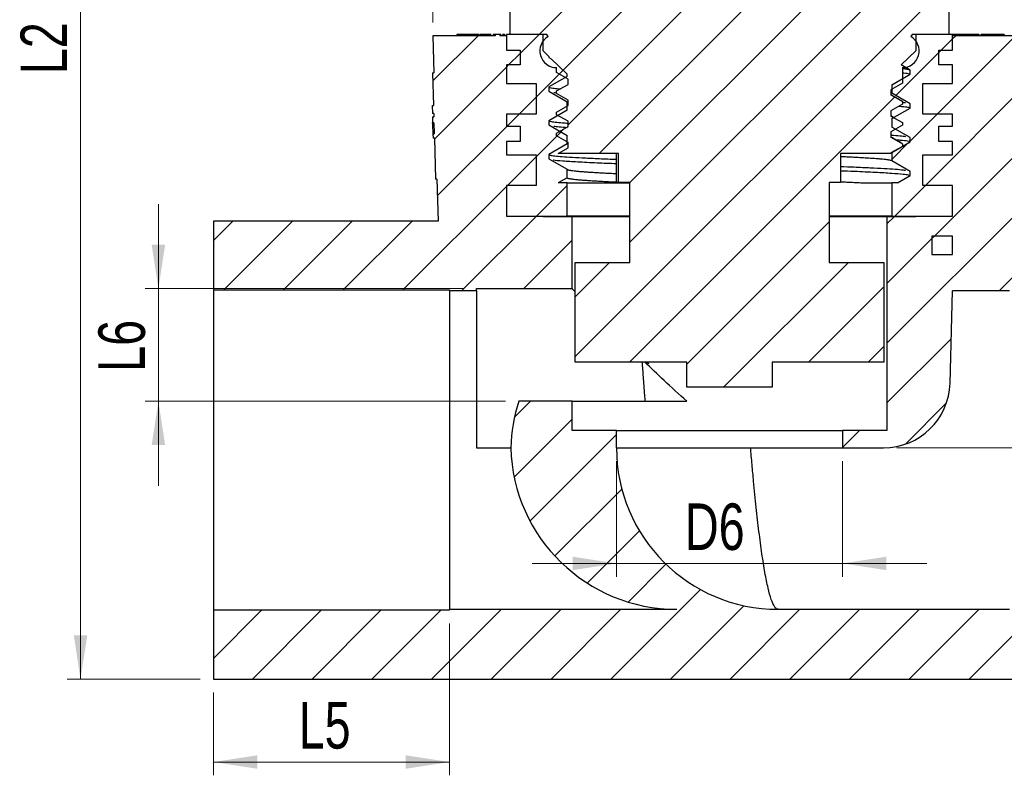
# Model space of a CAD drawing. Header units: millimetres. Extents: x 0 to 420, y 0 to 297.
# Tile 7 of 11: x 301 to 375, y 114 to 171. Entities that reach past the tile are written whole.
import ezdxf

# ---------------------------------------------------------------- set-up
doc = ezdxf.new("R2010")
doc.units = ezdxf.units.MM
doc.styles.add('SLDTEXTSTYLE2', font='TXT', dxfattribs={"width": 0.75})
doc.dimstyles.new('SLDDIMSTYLE0', dxfattribs={"dimtxt": 3.5, "dimasz": 3.302, "dimexe": 0, "dimexo": 0.0625, "dimgap": 0.875, "dimtad": 1, "dimrnd": 1e-09, "dimzin": 12, "dimdsep": 46, "dimtxsty": 'SLDTEXTSTYLE2', "dimsah": 1, "dimcen": 0.09, "dimadec": 0, "dimazin": 3, "dimtfac": 1, "dimtofl": 0, "dimtmove": 0, "dimatfit": 3, "dimfxl": 0, "dimfrac": 2, "dimtolj": 1, "dimtzin": 12, "dimarcsym": 0})
doc.dimstyles.new('SLDDIMSTYLE4', dxfattribs={"dimtxt": 3.5, "dimasz": 3.302, "dimexe": 0, "dimexo": 0.0625, "dimgap": 0.875, "dimtad": 1, "dimrnd": 1e-09, "dimzin": 12, "dimdsep": 46, "dimtxsty": 'SLDTEXTSTYLE2', "dimsah": 1, "dimcen": 0.09, "dimadec": 0, "dimazin": 3, "dimtfac": 1, "dimtmove": 0, "dimatfit": 0, "dimfxl": 0, "dimfrac": 2, "dimtolj": 1, "dimtzin": 12, "dimarcsym": 0})

# ---------------------------------------------------------------- blocks, each defined once
blk = doc.blocks.new('_D_7')
at = {"color": 7, "linetype": 'Continuous', "lineweight": 0}
for p, q in [((332.208, 170.471), (332.208, 183.394)), ((376.808, 170.471), (376.808, 183.394)), ((376.808, 182.394), (332.208, 182.394))]:
    blk.add_line(p, q, dxfattribs=at)
at = {"color": 7, "linetype": 'Continuous', "lineweight": 18}
for points in [[(332.208, 182.394), (335.51, 181.886), (335.51, 182.902)], [(376.808, 182.394), (373.506, 182.902), (373.506, 181.886)]]:
    blk.add_solid(points, dxfattribs=at)
at = {"color": 7, "linetype": 'Continuous', "lineweight": 18, "insert": (332.657, 186.906), "char_height": 3.5, "attachment_point": 1, "style": 'SLDTEXTSTYLE2'}
blk.add_mtext('D4', dxfattribs=at)
blk = doc.blocks.new('_D_8')
at = {"color": 7, "linetype": 'Continuous', "lineweight": 0}
for p, q in [((311.565, 150.445), (311.565, 156.795)), ((334.487, 150.445), (310.565, 150.445)), ((311.565, 150.445), (311.565, 141.971)), ((337.659, 141.971), (310.565, 141.971)), ((311.565, 141.971), (311.565, 135.621))]:
    blk.add_line(p, q, dxfattribs=at)
at = {"color": 7, "linetype": 'Continuous', "lineweight": 18}
for points in [[(311.565, 150.445), (312.073, 153.747), (311.057, 153.747)], [(311.565, 141.971), (311.057, 138.669), (312.073, 138.669)]]:
    blk.add_solid(points, dxfattribs=at)
at = {"color": 7, "linetype": 'Continuous', "lineweight": 18, "insert": (307.053, 144.189), "char_height": 3.5, "attachment_point": 1, "rotation": 90, "style": 'SLDTEXTSTYLE2'}
blk.add_mtext('L6', dxfattribs=at)
blk = doc.blocks.new('_D_9')
at = {"color": 7, "linetype": 'Continuous', "lineweight": 0}
for p, q in [((333.458, 125.246), (333.458, 113.833)), ((315.708, 120.071), (315.708, 113.833)), ((333.458, 114.833), (315.708, 114.833))]:
    blk.add_line(p, q, dxfattribs=at)
at = {"color": 7, "linetype": 'Continuous', "lineweight": 18}
for points in [[(315.708, 114.833), (319.01, 114.325), (319.01, 115.341)], [(333.458, 114.833), (330.156, 115.341), (330.156, 114.325)]]:
    blk.add_solid(points, dxfattribs=at)
at = {"color": 7, "linetype": 'Continuous', "lineweight": 18, "insert": (322.112, 119.345), "char_height": 3.5, "attachment_point": 1, "style": 'SLDTEXTSTYLE2'}
blk.add_mtext('L5', dxfattribs=at)
blk = doc.blocks.new('_D_11')
at = {"color": 7, "linetype": 'Continuous', "lineweight": 0}
for p, q in [((365.142, 222.821), (304.708, 222.821)), ((305.708, 222.821), (305.708, 121.071)), ((314.708, 121.071), (304.708, 121.071))]:
    blk.add_line(p, q, dxfattribs=at)
at = {"color": 7, "linetype": 'Continuous', "lineweight": 18}
for points in [[(305.708, 222.821), (305.2, 219.519), (306.216, 219.519)], [(305.708, 121.071), (306.216, 124.373), (305.2, 124.373)]]:
    blk.add_solid(points, dxfattribs=at)
at = {"color": 7, "linetype": 'Continuous', "lineweight": 18, "insert": (301.196, 166.578), "char_height": 3.5, "attachment_point": 1, "rotation": 90, "style": 'SLDTEXTSTYLE2'}
blk.add_mtext('L2', dxfattribs=at)
blk = doc.blocks.new('_D_12')
at = {"color": 7, "linetype": 'Continuous', "lineweight": 0}
for p, q in [((346.008, 137.471), (346.008, 128.773)), ((363.008, 137.471), (363.008, 128.773)), ((346.008, 129.773), (339.658, 129.773)), ((346.008, 129.773), (363.008, 129.773)), ((363.008, 129.773), (369.358, 129.773))]:
    blk.add_line(p, q, dxfattribs=at)
at = {"color": 7, "linetype": 'Continuous', "lineweight": 18}
for points in [[(346.008, 129.773), (342.706, 130.281), (342.706, 129.265)], [(363.008, 129.773), (366.31, 129.265), (366.31, 130.281)]]:
    blk.add_solid(points, dxfattribs=at)
at = {"color": 7, "linetype": 'Continuous', "lineweight": 18, "insert": (351.16, 134.284), "char_height": 3.5, "attachment_point": 1, "style": 'SLDTEXTSTYLE2'}
blk.add_mtext('D6', dxfattribs=at)
blk = doc.blocks.new('_D_13')
at = {"color": 7, "linetype": 'Continuous', "lineweight": 0}
for p, q in [((402.049, 150.346), (402.049, 156.696)), ((394.308, 150.346), (403.049, 150.346)), ((402.049, 138.471), (402.049, 150.346)), ((367.093, 138.471), (403.049, 138.471)), ((402.049, 138.471), (402.049, 132.121))]:
    blk.add_line(p, q, dxfattribs=at)
at = {"color": 7, "linetype": 'Continuous', "lineweight": 18}
for points in [[(402.049, 150.346), (402.557, 153.648), (401.541, 153.648)], [(402.049, 138.471), (401.541, 135.169), (402.557, 135.169)]]:
    blk.add_solid(points, dxfattribs=at)
at = {"color": 7, "linetype": 'Continuous', "lineweight": 18, "insert": (397.537, 142.758), "char_height": 3.5, "attachment_point": 1, "rotation": 90, "style": 'SLDTEXTSTYLE2'}
blk.add_mtext('L7', dxfattribs=at)

msp = doc.modelspace()

# ---------------------------------------------------------------- hatches: boundary and pattern name
at = {"linetype": 'Continuous', "lineweight": 18}
h = msp.add_hatch(dxfattribs=at)
h.set_pattern_fill('ANSI31', style=0)
edge = h.paths.add_edge_path(flags=0)
edge.add_line((357.433, 220.452), (357.433, 220.577))
edge.add_line((357.433, 220.577), (356.891, 220.889))
edge.add_line((356.891, 220.889), (356.891, 221.139))
edge.add_line((356.891, 221.139), (357.433, 221.452))
edge.add_line((357.433, 221.452), (357.433, 221.577))
edge.add_line((357.433, 221.577), (356.891, 221.889))
edge.add_line((356.891, 221.889), (356.891, 222.021))
edge.add_line((356.891, 222.021), (351.583, 222.021))
edge.add_line((351.583, 222.021), (351.583, 221.952))
edge.add_line((351.583, 221.952), (352.124, 221.639))
edge.add_line((352.124, 221.639), (352.124, 221.389))
edge.add_line((352.124, 221.389), (351.583, 221.077))
edge.add_line((351.583, 221.077), (351.583, 220.952))
edge.add_line((351.583, 220.952), (352.124, 220.639))
edge.add_line((352.124, 220.639), (352.124, 220.389))
edge.add_line((352.124, 220.389), (351.583, 220.077))
edge.add_line((351.583, 220.077), (351.583, 219.952))
edge.add_line((351.583, 219.952), (352.124, 219.639))
edge.add_line((352.124, 219.639), (352.124, 219.389))
edge.add_line((352.124, 219.389), (351.583, 219.077))
edge.add_line((351.583, 219.077), (351.583, 218.952))
edge.add_line((351.583, 218.952), (352.124, 218.639))
edge.add_line((352.124, 218.639), (352.124, 218.389))
edge.add_line((352.124, 218.389), (351.583, 218.077))
edge.add_line((351.583, 218.077), (351.583, 217.952))
edge.add_line((351.583, 217.952), (352.124, 217.639))
edge.add_line((352.124, 217.639), (352.124, 217.389))
edge.add_line((352.124, 217.389), (351.583, 217.077))
edge.add_line((351.583, 217.077), (351.583, 216.952))
edge.add_line((351.583, 216.952), (352.124, 216.639))
edge.add_line((352.124, 216.639), (352.124, 216.389))
edge.add_line((352.124, 216.389), (351.583, 216.077))
edge.add_line((351.583, 216.077), (351.583, 215.821))
edge.add_line((351.583, 215.821), (351.551, 215.821))
edge.add_line((351.551, 215.821), (351.551, 207.821))
edge.add_line((351.551, 207.821), (350.833, 207.821))
edge.add_line((350.833, 207.821), (350.833, 207.571))
edge.add_line((350.833, 207.571), (350.083, 206.921))
edge.add_line((350.083, 206.921), (350.083, 202.421))
edge.add_line((350.083, 202.421), (346.618, 202.421))
edge.add_line((346.618, 202.421), (346.618, 189.921))
edge.add_line((346.618, 189.921), (344.008, 188.421))
edge.add_line((344.008, 188.421), (344.008, 178.421))
edge.add_line((344.008, 178.421), (342.043, 177.005))
edge.add_line((342.043, 177.005), (342.043, 172.871))
edge.add_line((342.043, 172.871), (341.858, 172.871))
edge.add_line((341.858, 172.871), (341.858, 171.871))
edge.add_line((341.858, 171.871), (338.008, 171.871))
edge.add_line((338.008, 171.871), (338.008, 169.571))
edge.add_line((338.008, 169.571), (340.771, 169.571))
edge.add_line((340.771, 169.571), (340.87, 169.402))
edge.add_arc((341.498, 168.321), 1.25, 120.16245, 270.45654)
edge.add_line((341.508, 167.071), (341.508, 166.7))
edge.add_line((341.508, 166.7), (342.367, 166.204))
edge.add_line((342.367, 166.204), (342.367, 165.807))
edge.add_line((342.367, 165.807), (341.508, 165.311))
edge.add_line((341.508, 165.311), (341.508, 165.112))
edge.add_line((341.508, 165.112), (342.367, 164.616))
edge.add_line((342.367, 164.616), (342.367, 164.219))
edge.add_line((342.367, 164.219), (341.508, 163.723))
edge.add_line((341.508, 163.723), (341.508, 163.525))
edge.add_line((341.508, 163.525), (342.367, 163.029))
edge.add_line((342.367, 163.029), (342.367, 162.632))
edge.add_line((342.367, 162.632), (341.508, 162.136))
edge.add_line((341.508, 162.136), (341.508, 161.937))
edge.add_line((341.508, 161.937), (342.367, 161.441))
edge.add_line((342.367, 161.441), (342.367, 161.044))
edge.add_line((342.367, 161.044), (341.634, 160.621))
edge.add_line((341.634, 160.621), (346.161, 160.621))
edge.add_line((346.161, 160.621), (346.161, 158.421))
edge.add_line((346.161, 158.421), (347.008, 158.421))
edge.add_line((347.008, 158.421), (347.008, 152.421))
edge.add_line((347.008, 152.421), (342.908, 152.421))
edge.add_line((342.908, 152.421), (342.908, 144.921))
edge.add_line((342.908, 144.921), (351.308, 144.921))
edge.add_line((351.308, 144.921), (351.308, 143.021))
edge.add_line((351.308, 143.021), (357.708, 143.021))
edge.add_line((357.708, 143.021), (357.708, 144.921))
edge.add_line((357.708, 144.921), (366.108, 144.921))
edge.add_line((366.108, 144.921), (366.108, 152.421))
edge.add_line((366.108, 152.421), (362.008, 152.421))
edge.add_line((362.008, 152.421), (362.008, 158.421))
edge.add_line((362.008, 158.421), (362.854, 158.421))
edge.add_line((362.854, 158.421), (362.854, 160.621))
edge.add_line((362.854, 160.621), (366.648, 160.621))
edge.add_line((366.648, 160.621), (366.648, 160.648))
edge.add_line((366.648, 160.648), (367.508, 161.144))
edge.add_line((367.508, 161.144), (367.508, 161.342))
edge.add_line((367.508, 161.342), (366.648, 161.838))
edge.add_line((366.648, 161.838), (366.648, 162.235))
edge.add_line((366.648, 162.235), (367.508, 162.731))
edge.add_line((367.508, 162.731), (367.508, 162.93))
edge.add_line((367.508, 162.93), (366.648, 163.426))
edge.add_line((366.648, 163.426), (366.648, 163.823))
edge.add_line((366.648, 163.823), (367.508, 164.319))
edge.add_line((367.508, 164.319), (367.508, 164.517))
edge.add_line((367.508, 164.517), (366.648, 165.013))
edge.add_line((366.648, 165.013), (366.648, 165.41))
edge.add_line((366.648, 165.41), (367.508, 165.906))
edge.add_line((367.508, 165.906), (367.508, 167.071))
edge.add_arc((367.518, 168.321), 1.25, 269.54346, 419.83755)
edge.add_line((368.146, 169.402), (368.244, 169.571))
edge.add_line((368.244, 169.571), (371.008, 169.571))
edge.add_line((371.008, 169.571), (371.008, 171.871))
edge.add_line((371.008, 171.871), (367.158, 171.871))
edge.add_line((367.158, 171.871), (367.158, 172.871))
edge.add_line((367.158, 172.871), (366.972, 172.871))
edge.add_line((366.972, 172.871), (366.972, 177.005))
edge.add_line((366.972, 177.005), (365.008, 178.421))
edge.add_line((365.008, 178.421), (365.008, 188.421))
edge.add_line((365.008, 188.421), (362.398, 189.921))
edge.add_line((362.398, 189.921), (362.398, 202.421))
edge.add_line((362.398, 202.421), (358.933, 202.421))
edge.add_line((358.933, 202.421), (358.933, 206.921))
edge.add_line((358.933, 206.921), (358.183, 207.571))
edge.add_line((358.183, 207.571), (358.183, 207.821))
edge.add_line((358.183, 207.821), (357.465, 207.821))
edge.add_line((357.465, 207.821), (357.465, 215.821))
edge.add_line((357.465, 215.821), (357.433, 215.821))
edge.add_line((357.433, 215.821), (357.433, 216.577))
edge.add_line((357.433, 216.577), (356.891, 216.889))
edge.add_line((356.891, 216.889), (356.891, 217.139))
edge.add_line((356.891, 217.139), (357.433, 217.452))
edge.add_line((357.433, 217.452), (357.433, 217.577))
edge.add_line((357.433, 217.577), (356.891, 217.889))
edge.add_line((356.891, 217.889), (356.891, 218.139))
edge.add_line((356.891, 218.139), (357.433, 218.452))
edge.add_line((357.433, 218.452), (357.433, 218.577))
edge.add_line((357.433, 218.577), (356.891, 218.889))
edge.add_line((356.891, 218.889), (356.891, 219.139))
edge.add_line((356.891, 219.139), (357.433, 219.452))
edge.add_line((357.433, 219.452), (357.433, 219.577))
edge.add_line((357.433, 219.577), (356.891, 219.889))
edge.add_line((356.891, 219.889), (356.891, 220.139))
edge.add_line((356.891, 220.139), (357.433, 220.452))
h = msp.add_hatch(dxfattribs=at)
h.set_pattern_fill('ANSI31', style=0)
edge = h.paths.add_edge_path(flags=0)
edge.add_line((337.733, 158.201), (339.958, 158.201))
edge.add_line((339.958, 158.201), (339.958, 160.521))
edge.add_line((339.958, 160.521), (337.733, 160.521))
edge.add_line((337.733, 160.521), (337.733, 161.521))
edge.add_line((337.733, 161.521), (338.758, 161.521))
edge.add_line((338.758, 161.521), (338.758, 162.671))
edge.add_line((338.758, 162.671), (337.733, 162.671))
edge.add_line((337.733, 162.671), (337.733, 163.571))
edge.add_line((337.733, 163.571), (339.958, 163.571))
edge.add_line((339.958, 163.571), (339.958, 165.871))
edge.add_line((339.958, 165.871), (337.733, 165.871))
edge.add_line((337.733, 165.871), (337.733, 167.271))
edge.add_line((337.733, 167.271), (338.758, 167.271))
edge.add_line((338.758, 167.271), (338.758, 168.371))
edge.add_line((338.758, 168.371), (337.733, 168.371))
edge.add_line((337.733, 168.371), (337.733, 169.471))
edge.add_line((337.733, 169.471), (337.227, 169.471))
edge.add_line((337.227, 169.471), (337.227, 169.571))
edge.add_line((337.227, 169.571), (336.89, 169.571))
edge.add_line((336.89, 169.571), (336.89, 169.471))
edge.add_line((336.89, 169.471), (332.208, 169.471))
edge.add_line((332.208, 169.471), (332.284, 166.668))
edge.add_line((332.284, 166.668), (332.185, 166.665))
edge.add_line((332.185, 166.665), (332.251, 164.23))
edge.add_line((332.251, 164.23), (332.151, 164.227))
edge.add_line((332.151, 164.227), (332.168, 163.627))
edge.add_line((332.168, 163.627), (332.268, 163.63))
edge.add_line((332.268, 163.63), (332.275, 163.364))
edge.add_line((332.275, 163.364), (332.175, 163.361))
edge.add_line((332.175, 163.361), (332.187, 162.922))
edge.add_line((332.187, 162.922), (332.287, 162.925))
edge.add_line((332.287, 162.925), (332.31, 162.093))
edge.add_line((332.31, 162.093), (332.21, 162.09))
edge.add_line((332.21, 162.09), (332.219, 161.759))
edge.add_line((332.219, 161.759), (332.319, 161.762))
edge.add_line((332.319, 161.762), (332.404, 158.671))
edge.add_line((332.404, 158.671), (332.504, 158.673))
edge.add_line((332.504, 158.673), (332.59, 155.521))
edge.add_line((332.59, 155.521), (315.708, 155.521))
edge.add_line((315.708, 155.521), (315.708, 150.346))
edge.add_line((315.708, 150.346), (333.458, 150.346))
edge.add_line((333.458, 150.346), (333.458, 150.271))
edge.add_line((333.458, 150.271), (335.487, 150.271))
edge.add_line((335.487, 150.271), (335.487, 150.445))
edge.add_line((335.487, 150.445), (342.668, 150.445))
edge.add_line((342.668, 150.445), (342.668, 155.871))
edge.add_line((342.668, 155.871), (340.508, 155.871))
edge.add_line((340.508, 155.871), (340.508, 155.901))
edge.add_line((340.508, 155.901), (337.733, 155.901))
edge.add_line((337.733, 155.901), (337.733, 158.201))
h = msp.add_hatch(dxfattribs=at)
h.set_pattern_fill('ANSI31', style=0)
h.paths.add_polyline_path([(342.308, 164.506), (340.933, 165.299), (340.933, 165.617), (342.308, 166.411), (342.308, 166.571), (341.106, 167.739), (340.933, 167.839), (340.933, 167.908), (340.508, 168.321), (340.508, 169.571), (337.733, 169.571), (337.733, 168.371), (338.758, 168.371), (338.758, 167.271), (337.733, 167.271), (337.733, 165.871), (339.958, 165.871), (339.958, 163.571), (337.733, 163.571), (337.733, 162.671), (338.758, 162.671), (338.758, 161.521), (337.733, 161.521), (337.733, 160.521), (339.958, 160.521), (339.958, 158.201), (337.733, 158.201), (337.733, 155.901), (342.308, 155.901), (342.308, 158.401), (341.633, 158.401), (342.308, 158.791), (342.308, 159.426), (340.933, 160.219), (340.933, 160.537), (342.308, 161.331), (342.308, 161.966), (340.933, 162.759), (340.933, 163.077), (342.308, 163.871)], flags=0)
h = msp.add_hatch(dxfattribs=at)
h.set_pattern_fill('ANSI31', style=0)
edge = h.paths.add_edge_path(flags=0)
edge.add_line((366.708, 165.141), (368.082, 164.347))
edge.add_line((368.082, 164.347), (368.082, 164.029))
edge.add_line((368.082, 164.029), (366.708, 163.236))
edge.add_line((366.708, 163.236), (366.708, 162.601))
edge.add_line((366.708, 162.601), (368.082, 161.807))
edge.add_line((368.082, 161.807), (368.082, 161.489))
edge.add_line((368.082, 161.489), (366.708, 160.696))
edge.add_line((366.708, 160.696), (366.708, 160.061))
edge.add_line((366.708, 160.061), (368.082, 159.267))
edge.add_line((368.082, 159.267), (368.082, 158.949))
edge.add_line((368.082, 158.949), (367.133, 158.401))
edge.add_line((367.133, 158.401), (366.708, 158.401))
edge.add_line((366.708, 158.401), (366.708, 155.901))
edge.add_line((366.708, 155.901), (371.283, 155.901))
edge.add_line((371.283, 155.901), (371.283, 158.201))
edge.add_line((371.283, 158.201), (369.058, 158.201))
edge.add_line((369.058, 158.201), (369.058, 160.521))
edge.add_line((369.058, 160.521), (371.283, 160.521))
edge.add_line((371.283, 160.521), (371.283, 161.521))
edge.add_line((371.283, 161.521), (370.258, 161.521))
edge.add_line((370.258, 161.521), (370.258, 162.671))
edge.add_line((370.258, 162.671), (371.283, 162.671))
edge.add_line((371.283, 162.671), (371.283, 163.571))
edge.add_line((371.283, 163.571), (369.058, 163.571))
edge.add_line((369.058, 163.571), (369.058, 165.871))
edge.add_line((369.058, 165.871), (371.283, 165.871))
edge.add_line((371.283, 165.871), (371.283, 167.271))
edge.add_line((371.283, 167.271), (370.258, 167.271))
edge.add_line((370.258, 167.271), (370.258, 168.371))
edge.add_line((370.258, 168.371), (371.283, 168.371))
edge.add_line((371.283, 168.371), (371.283, 169.571))
edge.add_line((371.283, 169.571), (368.508, 169.571))
edge.add_line((368.508, 169.571), (368.508, 168.321))
edge.add_line((368.508, 168.321), (367.424, 167.267))
edge.add_line((367.424, 167.267), (368.082, 166.887))
edge.add_line((368.082, 166.887), (368.082, 166.569))
edge.add_line((368.082, 166.569), (366.708, 165.776))
edge.add_line((366.708, 165.776), (366.708, 165.141))
h = msp.add_hatch(dxfattribs=at)
h.set_pattern_fill('ANSI31', style=0)
edge = h.paths.add_edge_path(flags=0)
edge.add_line((371.283, 162.671), (370.258, 162.671))
edge.add_line((370.258, 162.671), (370.258, 161.521))
edge.add_line((370.258, 161.521), (371.283, 161.521))
edge.add_line((371.283, 161.521), (371.283, 160.521))
edge.add_line((371.283, 160.521), (369.058, 160.521))
edge.add_line((369.058, 160.521), (369.058, 158.201))
edge.add_line((369.058, 158.201), (371.283, 158.201))
edge.add_line((371.283, 158.201), (371.283, 155.901))
edge.add_line((371.283, 155.901), (368.508, 155.901))
edge.add_line((368.508, 155.901), (368.508, 155.871))
edge.add_line((368.508, 155.871), (366.348, 155.871))
edge.add_line((366.348, 155.871), (366.348, 139.771))
edge.add_line((366.348, 139.771), (363.008, 139.771))
edge.add_line((363.008, 139.771), (363.008, 138.471))
edge.add_line((363.008, 138.471), (366.093, 138.471))
edge.add_arc((366.093, 143.471), 5, 270, 358.42938)
edge.add_line((371.091, 143.334), (371.281, 150.271))
edge.add_line((371.281, 150.271), (375.558, 150.271))
edge.add_line((375.558, 150.271), (375.558, 150.346))
edge.add_line((375.558, 150.346), (393.308, 150.346))
edge.add_line((393.308, 150.346), (393.308, 155.521))
edge.add_line((393.308, 155.521), (376.425, 155.521))
edge.add_line((376.425, 155.521), (376.48, 157.526))
edge.add_line((376.48, 157.526), (376.58, 157.523))
edge.add_line((376.58, 157.523), (376.799, 165.516))
edge.add_line((376.799, 165.516), (376.699, 165.519))
edge.add_line((376.699, 165.519), (376.808, 169.471))
edge.add_line((376.808, 169.471), (371.283, 169.471))
edge.add_line((371.283, 169.471), (371.283, 168.371))
edge.add_line((371.283, 168.371), (370.258, 168.371))
edge.add_line((370.258, 168.371), (370.258, 167.271))
edge.add_line((370.258, 167.271), (371.283, 167.271))
edge.add_line((371.283, 167.271), (371.283, 165.871))
edge.add_line((371.283, 165.871), (369.058, 165.871))
edge.add_line((369.058, 165.871), (369.058, 163.571))
edge.add_line((369.058, 163.571), (371.283, 163.571))
edge.add_line((371.283, 163.571), (371.283, 162.671))
h.paths.add_polyline_path([(369.733, 154.401), (371.283, 154.401), (371.283, 153.021), (369.733, 153.021)], flags=0)
h = msp.add_hatch(dxfattribs=at)
h.set_pattern_fill('ANSI31', style=0)
h.paths.add_polyline_path([(371.283, 153.021), (371.283, 154.401), (369.733, 154.401), (369.733, 153.021)], flags=0)
h = msp.add_hatch(dxfattribs=at)
h.set_pattern_fill('ANSI31', style=0)
edge = h.paths.add_edge_path(flags=0)
edge.add_line((350.545, 126.321), (333.458, 126.321))
edge.add_line((333.458, 126.321), (333.458, 126.246))
edge.add_line((333.458, 126.246), (315.708, 126.246))
edge.add_line((315.708, 126.246), (315.708, 121.071))
edge.add_line((315.708, 121.071), (393.308, 121.071))
edge.add_line((393.308, 121.071), (393.308, 126.246))
edge.add_line((393.308, 126.246), (375.558, 126.246))
edge.add_line((375.558, 126.246), (375.558, 126.321))
edge.add_line((375.558, 126.321), (358.158, 126.321))
edge.add_arc((358.158, 138.471), 12.15, 180, 270, ccw=False)
edge.add_line((346.008, 138.471), (346.008, 139.771))
edge.add_line((346.008, 139.771), (342.668, 139.771))
edge.add_line((342.668, 139.771), (342.668, 141.971))
edge.add_line((342.668, 141.971), (338.659, 141.971))
edge.add_arc((350.545, 138.129), 12.492, 162.08659, 178.42938)
edge.add_arc((350.545, 138.814), 12.492, 181.57062, 270)

# ---------------------------------------------------------------- linework, layer by layer
at = {"color": 7, "linetype": 'Continuous', "lineweight": 25}
for p, q in [((338.008, 169.571), (338.008, 171.871)), ((371.008, 171.871), (371.008, 169.571)), ((334.013, 169.571), (334.013, 169.471)), ((335.654, 169.571), (334.013, 169.571)), ((335.273, 169.584), (335.273, 169.571)), ((335.654, 169.571), (335.654, 169.471)), ((336.488, 169.571), (336.488, 169.471)), ((336.597, 169.571), (336.488, 169.571)), ((336.728, 169.571), (336.728, 169.471)), ((336.886, 169.571), (336.886, 169.471)), ((336.89, 169.571), (336.886, 169.571)), ((336.89, 169.471), (336.89, 169.571)), ((337.227, 169.571), (336.89, 169.571)), ((337.227, 169.571), (337.227, 169.471)), ((337.315, 169.571), (337.315, 169.471)), ((337.581, 169.571), (337.449, 169.571)), ((337.581, 169.571), (337.581, 169.471)), ((337.603, 169.471), (337.603, 169.584)), ((337.733, 169.571), (337.733, 168.371)), ((340.508, 169.571), (337.733, 169.571)), ((340.771, 169.571), (338.008, 169.571)), ((340.508, 168.321), (340.508, 169.571)), ((340.87, 169.402), (340.771, 169.571)), ((368.244, 169.571), (368.146, 169.402)), ((371.008, 169.571), (368.244, 169.571)), ((368.508, 169.571), (368.508, 168.321)), ((371.283, 169.571), (368.508, 169.571)), ((371.283, 168.371), (371.283, 169.571)), ((371.61, 169.571), (371.283, 169.571)), ((371.61, 169.571), (371.61, 169.471)), ((371.64, 169.571), (371.61, 169.571)), ((371.64, 169.571), (371.64, 169.471)), ((373.259, 169.571), (371.64, 169.571)), ((373.259, 169.571), (373.259, 169.471)), ((373.28, 169.571), (373.28, 169.471)), ((373.411, 169.571), (373.411, 169.471)), ((374.347, 169.571), (374.347, 169.471)), ((375.165, 169.571), (375.165, 169.471)), ((332.208, 169.471), (332.284, 166.668)), ((336.89, 169.471), (332.208, 169.471)), ((337.733, 169.471), (337.227, 169.471)), ((337.733, 169.471), (337.733, 168.371)), ((371.283, 168.371), (371.283, 169.471)), ((376.808, 169.471), (371.283, 169.471)), ((337.733, 168.371), (338.758, 168.371)), ((338.758, 168.371), (338.758, 167.271)), ((340.933, 167.908), (340.508, 168.321)), ((368.508, 168.321), (367.424, 167.267)), ((370.258, 168.371), (371.283, 168.371)), ((370.258, 167.271), (370.258, 168.371)), ((340.933, 167.908), (340.933, 167.839)), ((340.933, 167.839), (341.106, 167.739)), ((342.308, 166.571), (341.106, 167.739)), ((332.185, 166.665), (332.284, 166.668)), ((332.185, 166.665), (332.251, 164.23)), ((337.733, 167.271), (337.733, 165.871)), ((338.758, 167.271), (337.733, 167.271)), ((341.508, 166.7), (341.508, 167.071)), ((342.367, 166.204), (341.508, 166.7)), ((368.082, 166.887), (367.424, 167.267)), ((367.508, 167.071), (367.508, 165.906)), ((368.082, 166.569), (368.082, 166.887)), ((371.283, 167.271), (370.258, 167.271)), ((371.283, 165.871), (371.283, 167.271)), ((337.733, 165.871), (339.958, 165.871)), ((339.958, 165.871), (339.958, 163.571)), ((342.308, 166.411), (340.933, 165.617)), ((342.308, 166.411), (342.308, 166.571)), ((342.367, 165.807), (342.367, 166.204)), ((367.508, 165.906), (366.648, 165.41)), ((366.708, 165.776), (368.082, 166.569)), ((369.058, 165.871), (371.283, 165.871)), ((369.058, 163.571), (369.058, 165.871)), ((340.933, 165.617), (340.933, 165.299)), ((340.933, 165.299), (342.308, 164.506)), ((341.508, 165.311), (342.367, 165.807)), ((341.508, 165.112), (341.508, 165.311)), ((342.367, 164.616), (341.508, 165.112)), ((366.648, 165.41), (366.648, 165.013)), ((366.708, 165.776), (366.708, 165.141)), ((368.082, 164.347), (366.708, 165.141)), ((342.308, 163.871), (342.308, 164.506)), ((342.367, 164.219), (342.367, 164.616)), ((366.648, 165.013), (367.508, 164.517)), ((367.477, 164.526), (367.508, 164.517)), ((367.508, 164.517), (367.508, 164.319)), ((332.151, 164.227), (332.251, 164.23)), ((332.151, 164.227), (332.168, 163.627)), ((332.268, 163.63), (332.168, 163.627)), ((332.213, 163.628), (332.168, 163.627)), ((332.268, 163.63), (332.275, 163.364)), ((342.308, 163.871), (340.933, 163.077)), ((341.508, 163.723), (342.367, 164.219)), ((341.508, 163.525), (341.508, 163.723)), ((367.508, 164.319), (366.648, 163.823)), ((366.648, 163.823), (366.648, 163.426)), ((366.708, 163.236), (368.082, 164.029)), ((368.082, 164.029), (368.082, 164.347)), ((332.175, 163.361), (332.275, 163.363)), ((332.175, 163.361), (332.187, 162.922)), ((332.287, 162.925), (332.187, 162.922)), ((332.191, 162.797), (332.187, 162.922)), ((332.287, 162.925), (332.31, 162.093)), ((332.291, 162.799), (332.287, 162.925)), ((337.733, 163.571), (337.733, 162.671)), ((339.958, 163.571), (337.733, 163.571)), ((340.933, 163.077), (340.933, 162.759)), ((342.367, 163.029), (341.508, 163.525)), ((342.367, 162.632), (342.367, 163.029)), ((366.83, 163.325), (366.648, 163.43)), ((366.648, 163.426), (367.508, 162.93)), ((366.708, 163.236), (366.708, 162.601)), ((367.508, 162.93), (367.508, 162.731)), ((371.283, 163.571), (369.058, 163.571)), ((371.283, 162.671), (371.283, 163.571)), ((332.291, 162.799), (332.191, 162.797)), ((332.202, 162.797), (332.194, 162.797)), ((332.301, 162.799), (332.202, 162.797)), ((332.221, 162.09), (332.202, 162.797)), ((337.733, 162.671), (338.758, 162.671)), ((338.758, 162.671), (338.758, 161.521)), ((340.933, 162.759), (342.308, 161.966)), ((341.508, 162.136), (342.367, 162.632)), ((367.508, 162.731), (366.648, 162.235)), ((366.648, 162.235), (366.648, 161.838)), ((368.082, 161.807), (366.708, 162.601)), ((370.258, 162.671), (371.283, 162.671)), ((370.258, 161.521), (370.258, 162.671)), ((332.21, 162.09), (332.31, 162.093)), ((332.21, 162.09), (332.219, 161.759)), ((332.319, 161.762), (332.219, 161.759)), ((332.33, 161.761), (332.23, 161.758)), ((332.243, 161.758), (332.23, 161.758)), ((332.307, 161.76), (332.24, 161.758)), ((332.319, 161.762), (332.404, 158.671)), ((337.733, 161.521), (337.733, 160.521)), ((338.758, 161.521), (337.733, 161.521)), ((341.508, 161.937), (341.508, 162.136)), ((342.367, 161.441), (341.508, 161.937)), ((342.308, 161.331), (342.308, 161.966)), ((342.315, 161.467), (342.367, 161.437)), ((342.367, 161.044), (342.367, 161.441)), ((366.648, 161.838), (367.508, 161.342)), ((366.708, 160.696), (368.082, 161.489)), ((368.082, 161.489), (368.082, 161.807)), ((371.283, 161.521), (370.258, 161.521)), ((371.283, 160.521), (371.283, 161.521)), ((342.308, 161.331), (340.933, 160.537)), ((341.634, 160.621), (342.367, 161.044)), ((367.508, 161.144), (366.648, 160.648)), ((366.708, 160.696), (366.708, 160.061)), ((367.477, 161.351), (367.508, 161.342)), ((367.508, 161.342), (367.508, 161.144)), ((337.733, 160.521), (339.958, 160.521)), ((339.958, 160.521), (339.958, 158.201)), ((340.933, 160.537), (340.933, 160.219)), ((340.933, 160.219), (342.308, 159.426)), ((346.161, 160.621), (341.634, 160.621)), ((346.013, 158.421), (346.013, 160.621)), ((346.161, 158.421), (346.161, 160.621)), ((362.854, 160.621), (362.854, 158.421)), ((366.648, 160.621), (362.854, 160.621)), ((366.648, 160.648), (366.648, 160.621)), ((368.082, 159.267), (366.708, 160.061)), ((369.058, 160.521), (371.283, 160.521)), ((369.058, 158.201), (369.058, 160.521)), ((342.308, 158.791), (342.308, 159.426)), ((368.082, 158.949), (368.082, 159.267)), ((332.504, 158.673), (332.404, 158.671)), ((332.504, 158.673), (332.404, 158.671)), ((332.504, 158.673), (332.59, 155.521)), ((342.308, 158.791), (341.633, 158.401)), ((367.133, 158.401), (368.082, 158.949)), ((337.733, 158.201), (337.733, 155.901)), ((339.958, 158.201), (337.733, 158.201)), ((342.308, 158.401), (341.633, 158.401)), ((342.308, 158.401), (347.008, 158.401)), ((342.308, 155.901), (342.308, 158.401)), ((346.161, 158.421), (346.013, 158.421)), ((347.008, 158.421), (346.161, 158.421)), ((347.008, 152.421), (347.008, 158.421)), ((362.854, 158.421), (362.008, 158.421)), ((362.008, 158.421), (362.008, 152.421)), ((364.521, 158.401), (366.708, 158.401)), ((366.708, 158.401), (366.708, 155.901)), ((367.133, 158.401), (366.708, 158.401)), ((371.283, 158.201), (369.058, 158.201)), ((371.283, 155.901), (371.283, 158.201)), ((332.59, 155.521), (315.708, 155.521)), ((315.708, 155.521), (315.708, 150.346)), ((337.733, 155.901), (342.308, 155.901)), ((337.733, 155.901), (340.508, 155.901)), ((340.508, 155.871), (340.508, 155.901)), ((340.508, 155.871), (342.668, 155.871)), ((342.212, 155.901), (342.212, 155.871)), ((347.008, 155.901), (342.308, 155.901)), ((342.668, 150.445), (342.668, 155.871)), ((342.668, 155.871), (347.008, 155.871)), ((343.2, 155.871), (343.2, 155.901)), ((345.643, 155.901), (345.643, 155.871)), ((366.708, 155.901), (362.008, 155.901)), ((362.008, 155.871), (366.348, 155.871)), ((365.494, 155.871), (365.494, 155.901)), ((366.348, 155.871), (366.348, 139.771)), ((366.348, 155.871), (368.508, 155.871)), ((366.708, 155.901), (371.283, 155.901)), ((367.026, 155.901), (367.026, 155.871)), ((368.12, 155.871), (368.12, 155.901)), ((368.508, 155.901), (368.508, 155.871)), ((368.508, 155.901), (371.283, 155.901)), ((369.733, 154.401), (369.733, 153.021)), ((371.283, 154.401), (369.733, 154.401)), ((371.283, 153.021), (371.283, 154.401)), ((369.733, 153.021), (371.283, 153.021)), ((342.908, 144.921), (342.908, 152.421)), ((342.908, 152.421), (347.008, 152.421)), ((362.008, 152.421), (366.108, 152.421)), ((366.108, 152.421), (366.108, 144.921)), ((315.708, 150.346), (333.458, 150.346)), ((315.708, 150.346), (315.708, 126.246)), ((333.458, 150.271), (333.458, 150.346)), ((335.487, 150.445), (342.668, 150.445)), ((335.487, 150.271), (335.487, 150.445)), ((333.458, 150.271), (333.458, 126.321)), ((335.487, 150.271), (333.458, 150.271)), ((335.487, 150.271), (335.487, 138.471)), ((371.091, 143.334), (371.281, 150.271)), ((375.558, 150.271), (371.281, 150.271)), ((351.308, 144.921), (342.908, 144.921)), ((348.454, 144.782), (348.231, 144.921)), ((348.31, 144.921), (348.454, 144.782)), ((351.308, 143.021), (351.308, 144.921)), ((366.108, 144.921), (357.708, 144.921)), ((357.708, 144.921), (357.708, 143.021)), ((357.708, 143.021), (351.308, 143.021)), ((342.668, 141.971), (338.659, 141.971)), ((342.668, 139.771), (342.668, 141.971)), ((342.668, 141.971), (351.3, 141.971)), ((346.008, 139.771), (342.668, 139.771)), ((346.008, 138.471), (346.008, 139.771)), ((346.008, 139.771), (363.008, 139.771)), ((363.008, 139.771), (363.008, 138.471)), ((366.348, 139.771), (363.008, 139.771)), ((346.008, 138.471), (363.008, 138.471)), ((363.008, 138.471), (366.093, 138.471)), ((315.708, 126.246), (315.708, 121.071)), ((333.458, 126.246), (315.708, 126.246)), ((333.458, 126.321), (350.545, 126.321)), ((333.458, 126.246), (333.458, 126.321)), ((358.158, 126.321), (375.558, 126.321)), ((315.708, 121.071), (393.308, 121.071))]:
    msp.add_line(p, q, dxfattribs=at)
at = {"color": 8, "linetype": 'Continuous', "lineweight": 25}
msp.add_line((335.487, 138.471), (338.058, 138.471), dxfattribs=at)
at = {"color": 7, "linetype": 'Continuous', "lineweight": 25}
for centre, radius, start, end in [((341.498, 168.321), 1.25, 120.16245, 270.45654), ((367.518, 168.321), 1.25, 269.54346, 59.83755), ((366.093, 143.471), 5, 270, 358.42938), ((350.545, 138.129), 12.492, 162.08659, 178.42938), ((350.545, 138.814), 12.492, 181.57062, 270), ((358.158, 138.471), 12.15, 180, 270)]:
    msp.add_arc(centre, radius, start, end, dxfattribs=at)
for points, knots in [([(336.513, 169.571), (336.394, 169.571), (336.156, 169.571), (335.866, 169.571), (335.765, 169.571), (335.729, 169.571)], [0, 0, 0, 0, 0.391298, 0.781482, 1, 1, 1, 1]), ([(336.886, 169.571), (336.885, 169.571), (336.842, 169.571), (336.787, 169.571), (336.731, 169.571), (336.729, 169.571), (336.728, 169.571)], [0, 0, 0, 0, 0.012496, 0.395772, 0.697732, 1, 1, 1, 1]), ([(337.315, 169.571), (337.309, 169.571), (337.298, 169.571), (337.247, 169.571), (337.227, 169.571)], [0, 0, 0, 0, 0.60966, 1, 1, 1, 1]), ([(374.347, 169.571), (374.232, 169.571), (374.002, 169.571), (373.71, 169.571), (373.512, 169.571), (373.444, 169.571), (373.411, 169.571)], [0, 0, 0, 0, 0.280096, 0.559225, 0.779475, 1, 1, 1, 1]), ([(375.165, 169.571), (375.137, 169.571), (375.08, 169.571), (374.867, 169.571), (374.61, 169.571), (374.435, 169.571), (374.347, 169.571)], [0, 0, 0, 0, 0.279832, 0.559443, 0.779506, 1, 1, 1, 1]), ([(367.508, 167.003), (367.635, 166.99), (367.935, 166.959), (367.986, 166.927), (368.016, 166.908)], [0, 0, 0, 0, 0.423992, 1, 1, 1, 1]), ([(367.508, 166.686), (367.67, 166.668), (368.009, 166.63), (368.057, 166.59), (368.082, 166.569)], [0, 0, 0, 0, 0.478477, 1, 1, 1, 1]), ([(340.933, 165.617), (340.949, 165.602), (340.984, 165.57), (341.257, 165.521), (341.62, 165.489), (341.789, 165.473)], [0, 0, 0, 0, 0.300988, 0.674512, 1, 1, 1, 1]), ([(341.305, 165.21), (341.339, 165.201), (341.377, 165.192), (341.496, 165.182), (341.508, 165.181)], [0, 0, 0, 0, 0.90108, 1, 1, 1, 1]), ([(366.648, 165.18), (366.664, 165.174), (366.701, 165.161), (366.705, 165.148), (366.708, 165.141)], [0, 0, 0, 0, 0.41052, 1, 1, 1, 1]), ([(342.308, 164.506), (342.311, 164.496), (342.315, 164.483), (342.356, 164.47), (342.367, 164.467)], [0, 0, 0, 0, 0.723919, 1, 1, 1, 1]), ([(367.5, 164.526), (367.357, 164.608), (367.073, 164.772), (366.789, 164.936), (366.648, 165.018)], [0, 0, 0, 0, 0.504611, 1, 1, 1, 1]), ([(367.508, 164.463), (367.548, 164.46), (367.656, 164.45), (367.705, 164.441), (367.735, 164.435)], [0, 0, 0, 0, 0.370629, 1, 1, 1, 1]), ([(367.248, 164.169), (367.379, 164.158), (367.711, 164.13), (368.009, 164.084), (368.058, 164.048), (368.082, 164.029)], [0, 0, 0, 0, 0.243295, 0.619572, 1, 1, 1, 1]), ([(340.933, 163.077), (340.966, 163.054), (341.027, 163.014), (341.497, 162.956), (341.933, 162.918), (342.293, 162.896), (342.367, 162.891)], [0, 0, 0, 0, 0.3562422, 0.6426547, 0.9262374, 1, 1, 1, 1]), ([(341.3, 162.67), (341.413, 162.654), (341.63, 162.623), (342.108, 162.592), (342.338, 162.577)], [0, 0, 0, 0, 0.517479, 1, 1, 1, 1]), ([(366.648, 161.993), (366.892, 161.976), (367.361, 161.943), (367.624, 161.911), (367.751, 161.895)], [0, 0, 0, 0, 0.5193663, 1, 1, 1, 1]), ([(367.5, 161.351), (367.357, 161.433), (367.073, 161.597), (366.789, 161.761), (366.648, 161.843)], [0, 0, 0, 0, 0.504611, 1, 1, 1, 1]), ([(366.983, 161.649), (367.102, 161.641), (367.543, 161.61), (367.957, 161.559), (368.04, 161.513), (368.082, 161.489)], [0, 0, 0, 0, 0.153673, 0.573855, 1, 1, 1, 1]), ([(342.308, 161.331), (342.311, 161.321), (342.315, 161.308), (342.356, 161.296), (342.367, 161.292)], [0, 0, 0, 0, 0.718834, 1, 1, 1, 1]), ([(340.933, 160.537), (340.949, 160.522), (340.981, 160.491), (341.255, 160.443), (341.729, 160.394), (342.457, 160.342), (343.395, 160.288), (344.546, 160.233), (345.433, 160.195), (345.967, 160.176), (346.013, 160.175)], [0, 0, 0, 0, 0.123988, 0.247457, 0.394002, 0.540664, 0.689078, 0.837958, 0.98599, 1, 1, 1, 1]), ([(341.258, 160.13), (341.26, 160.13), (341.391, 160.106), (341.938, 160.06), (343.035, 159.989), (344.405, 159.92), (345.516, 159.877), (346.013, 159.858)], [0, 0, 0, 0, 0.003567, 0.262519, 0.523739, 0.787072, 1, 1, 1, 1]), ([(362.854, 160.392), (362.949, 160.387), (363.17, 160.377), (363.534, 160.36), (363.972, 160.337), (364.479, 160.309), (364.975, 160.279), (365.376, 160.251), (365.628, 160.231), (365.833, 160.214), (366.03, 160.196), (366.238, 160.174), (366.408, 160.152), (366.542, 160.129), (366.637, 160.107), (366.697, 160.084), (366.704, 160.068), (366.708, 160.061)], [0, 0, 0, 0, 0.0390155, 0.0917949, 0.1587717, 0.2399436, 0.3424189, 0.4309353, 0.4910193, 0.519884, 0.5884706, 0.6570576, 0.7256451, 0.7942331, 0.8628216, 0.9314106, 1, 1, 1, 1]), ([(342.308, 159.426), (342.313, 159.416), (342.323, 159.399), (342.391, 159.376), (342.467, 159.359), (342.54, 159.345), (342.622, 159.332), (342.743, 159.316), (342.941, 159.294), (343.203, 159.269), (343.509, 159.245), (343.824, 159.222), (344.171, 159.199), (344.553, 159.176), (344.965, 159.153), (345.417, 159.13), (345.751, 159.113), (345.972, 159.103), (346.013, 159.102)], [0, 0, 0, 0, 0.085662, 0.155414, 0.209255, 0.247181, 0.27917, 0.33044, 0.40099, 0.490815, 0.561218, 0.631433, 0.70146, 0.771746, 0.84243, 0.913115, 0.983799, 1, 1, 1, 1]), ([(362.854, 159.633), (363.203, 159.621), (364.02, 159.59), (365.122, 159.541), (366.163, 159.486), (366.979, 159.432), (367.508, 159.389), (367.678, 159.363), (367.732, 159.355)], [0, 0, 0, 0, 0.142755, 0.334883, 0.528074, 0.720624, 0.910864, 1, 1, 1, 1]), ([(362.854, 159.315), (363.203, 159.303), (364.19, 159.267), (365.51, 159.205), (366.765, 159.132), (367.559, 159.067), (368.005, 159.007), (368.057, 158.969), (368.082, 158.949)], [0, 0, 0, 0, 0.106749, 0.301891, 0.4977, 0.691137, 0.84462, 1, 1, 1, 1]), ([(342.308, 158.791), (342.313, 158.781), (342.323, 158.764), (342.39, 158.742), (342.465, 158.724), (342.538, 158.711), (342.62, 158.698), (342.741, 158.681), (342.941, 158.659), (343.203, 158.634), (343.51, 158.61), (343.825, 158.587), (344.174, 158.564), (344.555, 158.541), (344.965, 158.518), (345.409, 158.495), (345.755, 158.478), (345.969, 158.468), (346.013, 158.466)], [0, 0, 0, 0, 0.085319, 0.154769, 0.208347, 0.24605, 0.278218, 0.329715, 0.400536, 0.490679, 0.561019, 0.631314, 0.701564, 0.771684, 0.841708, 0.911731, 0.981755, 1, 1, 1, 1]), ([(362.854, 158.487), (362.946, 158.482), (363.175, 158.472), (363.557, 158.454), (364.032, 158.429), (364.348, 158.411), (364.521, 158.401)], [0, 0, 0, 0, 0.148715, 0.369705, 0.653471, 1, 1, 1, 1]), ([(342.668, 150.445), (342.678, 150.435), (342.698, 150.415), (342.838, 150.276), (342.908, 150.208)], [0, 0, 0, 0, 0.50415, 1, 1, 1, 1]), ([(348.172, 141.971), (348.16, 142.125), (348.113, 142.75), (348.039, 143.762), (347.984, 144.552), (347.958, 144.921)], [0, 0, 0, 0, 0.147714, 0.601728, 1, 1, 1, 1]), ([(351.3, 141.971), (350.719, 142.495), (349.616, 143.49), (348.609, 144.462), (348.132, 144.921)], [0, 0, 0, 0, 0.526575, 1, 1, 1, 1]), ([(358.158, 126.321), (358.15, 126.322), (358.062, 126.325), (357.891, 126.468), (357.648, 127.006), (357.407, 127.878), (357.173, 129.04), (356.944, 130.481), (356.726, 132.132), (356.517, 133.977), (356.344, 135.692), (356.203, 137.216), (356.13, 138.068), (356.093, 138.496)], [0, 0, 0, 0, 0.009547, 0.115149, 0.223812, 0.329414, 0.438083, 0.543603, 0.652195, 0.757531, 0.865937, 0.93259, 1, 1, 1, 1])]:
    msp.add_open_spline(points, degree=3, knots=knots, dxfattribs=at)

# ---------------------------------------------------------------- dimensions: what is measured, and where the dimension line sits
at = {"color": 7, "linetype": 'Continuous', "lineweight": 18}
for base, p1, p2, text, dimstyle, picture, middle in [((305.708, 121.071), (366.142, 222.821), (315.708, 121.071), 'L2', 'SLDDIMSTYLE0', '_D_11', (305.708, 168.948)), ((311.565, 141.971), (335.487, 150.445), (338.659, 141.971), 'L6', 'SLDDIMSTYLE4', '_D_8', (311.565, 146.559)), ((402.049, 150.346), (366.093, 138.471), (393.308, 150.346), 'L7', 'SLDDIMSTYLE4', '_D_13', (402.049, 145.128))]:
    dim = msp.add_linear_dim(base=base, p1=p1, p2=p2, angle=90, text=text, dimstyle=dimstyle, dxfattribs=at)
    dim.commit()
    dim.dimension.update_dxf_attribs({"geometry": picture, "text_midpoint": middle, "dimtype": 160})
for base, p1, p2, text, dimstyle, picture, middle in [((332.208, 182.394), (376.808, 169.471), (332.208, 169.471), 'D4', 'SLDDIMSTYLE0', '_D_7', (335.685, 182.394)), ((363.008, 129.773), (346.008, 138.471), (363.008, 138.471), 'D6', 'SLDDIMSTYLE4', '_D_12', (354.189, 129.773)), ((315.708, 114.833), (333.458, 126.246), (315.708, 121.071), 'L5', 'SLDDIMSTYLE4', '_D_9', (324.482, 114.833))]:
    dim = msp.add_linear_dim(base=base, p1=p1, p2=p2, text=text, dimstyle=dimstyle, dxfattribs=at)
    dim.commit()
    dim.dimension.update_dxf_attribs({"geometry": picture, "text_midpoint": middle, "dimtype": 160})

doc.saveas('drawing.dxf')
